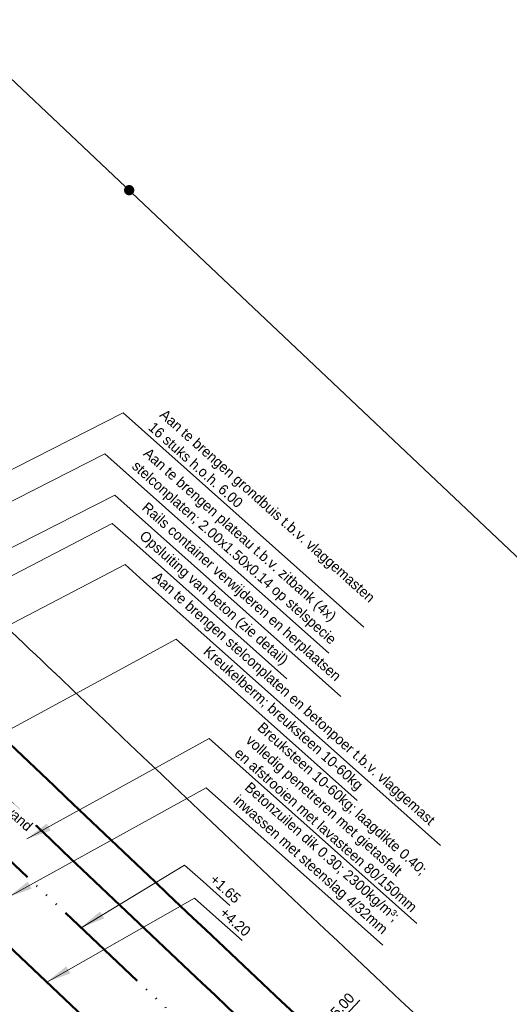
# Model space of a CAD drawing. Header units: metres. Extents: x 63663 to 67388, y 393975 to 407310.
# Tile 43 of 49: x 66407 to 66466, y 402553 to 402673. Entities that reach past the tile are written whole.
import ezdxf

# ---------------------------------------------------------------- set-up
doc = ezdxf.new("R2010")
doc.units = ezdxf.units.M
doc.linetypes.add('ACAD_ISO06W100', pattern=[36, 24, -3, 0, -3, 0, -3, 0, -3])
doc.linetypes.add('CENTER2', pattern=[28.575, 19.05, -3.175, 3.175, -3.175])
for name, color, linetype, lineweight in [('maatvoering-leadr', 7, 'Continuous', 30), ('maatvoering-lin', 7, 'Continuous', 30), ('Plts-Dwarsprofiel', 5, 'CENTER2', 70), ('sn-arcering_lgrijs', 9, 'Continuous', 20), ('TM-Glooiing', 4, 'Continuous', 50), ('TM-Kreukelberm', 43, 'Continuous', 50), ('TM-Maatlijnen', 1, 'Continuous', 13), ('TM-Overgangsconstructie', 150, 'ACAD_ISO06W100', 50), ('TM-Werkgrens', 62, 'PBZ-WERKGRENS', 35)]:
    doc.layers.add(name, color=color, linetype=linetype, lineweight=lineweight)
doc.styles.add('StagCAD', font='StagCAD.ttf')
doc.linetypes.add('PBZ-WERKGRENS', pattern='A,5.5,-1.05,["O",StagCAD,S=2,R=0,X=0,Y=-1],-3.45', length=10)
doc.dimstyles.new('GM-maatvoering', dxfattribs={"dimtxt": 2.5, "dimasz": 1, "dimexe": 0, "dimexo": 0, "dimgap": 1, "dimtad": 1, "dimrnd": 0.001, "dimzin": 1, "dimdsep": 46, "dimtxsty": 'StagCAD', "dimblk1": 'DIM_PIJL', "dimblk2": 'DIM_PIJL', "dimsah": 1, "dimcen": 0.09, "dimse1": 1, "dimse2": 1, "dimclrd": 1, "dimclre": 1, "dimclrt": 7, "dimazin": 0, "dimtfac": 1, "dimtix": 1, "dimtmove": 0, "dimatfit": 3, "dimldrblk": 'RAD_PIJL', "dimfxl": 1, "dimtvp": 0.83, "dimtolj": 1, "dimtzin": 0, "dimlwd": 15, "dimarcsym": 0})
doc.dimstyles.new('leader 1_1000', dxfattribs={"dimtxt": 2.5, "dimasz": 3, "dimexe": 0, "dimexo": 0, "dimgap": 1, "dimtad": 1, "dimrnd": 0.001, "dimzin": 1, "dimdsep": 46, "dimtxsty": 'StagCAD', "dimblk1": 'RAD_PIJL', "dimblk2": 'RAD_PIJL', "dimsah": 1, "dimcen": 0.09, "dimse1": 1, "dimse2": 1, "dimclrd": 1, "dimclre": 1, "dimclrt": 7, "dimazin": 0, "dimtfac": 1, "dimtix": 1, "dimtmove": 0, "dimatfit": 0, "dimfxl": 1, "dimtvp": 0.83, "dimtolj": 1, "dimtzin": 0, "dimlwd": 15, "dimarcsym": 0})

# ---------------------------------------------------------------- blocks, each defined once
blk = doc.blocks.new('RAD_PIJL')
at = {"color": 1, "linetype": 'Continuous'}
blk.add_solid([(-2.828, -0.75), (-2.828, 0.75), (0, 0)], dxfattribs=at)
blk = doc.blocks.new('punt')
at = {"layer": 'Plts-Dwarsprofiel', "linetype": 'Continuous', "lineweight": 35, "ltscale": 0.5, "const_width": 1.25}
blk.add_lwpolyline([(-0.625, 0, 1), (0.625, 0, 1)], format="xyb", close=True, dxfattribs=at)
blk = doc.blocks.new('DIM_PIJL')
at = {"color": 1}
blk.add_line((0, 1.41), (0, -1.41), dxfattribs=at)
at = {"color": 1, "linetype": 'ByBlock'}
blk.add_solid([(-2.83, -0.75), (-2.83, 0.75), (0, 0)], dxfattribs=at)
blk = doc.blocks.new('*D94')
at = {"layer": 'Defpoints', "color": 0, "transparency": 16777216}
for p in [(66443.42, 402548.9), (66444.69, 402547.71), (66441.26, 402544.07)]:
    blk.add_point(p, dxfattribs=at)
at = {"layer": 'maatvoering-lin', "color": 1, "lineweight": 15, "transparency": 16777216}
for p, q in [((66443.42, 402548.9), (66447.97, 402553.72)), ((66440.34, 402545.63), (66443.08, 402548.54)), ((66443.42, 402548.9), (66443.08, 402548.54)), ((66443.77, 402549.27), (66444.11, 402549.63)), ((66439.65, 402544.9), (66439.31, 402544.54)), ((66439.99, 402545.26), (66440.34, 402545.63))]:
    blk.add_line(p, q, dxfattribs=at)
at = {"layer": 'maatvoering-lin', "color": 1, "lineweight": 15, "transparency": 16777216, "xscale": 0.5, "yscale": 0.5, "zscale": 0.5}
for p, rotation in [((66443.42, 402548.9), 226.6888307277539), ((66439.99, 402545.26), 46.6888307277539)]:
    blk.add_blockref('DIM_PIJL', p, dxfattribs=dict(at, rotation=rotation))
at = {"layer": 'maatvoering-lin', "color": 7, "transparency": 16777216, "insert": (66445.86, 402553.13), "char_height": 1.25, "attachment_point": 5, "rotation": 46.6888, "style": 'StagCAD'}
blk.add_mtext('\\A1;5.00', dxfattribs=at)

msp = doc.modelspace()

# ---------------------------------------------------------------- hatches: boundary and pattern name
at = {"layer": 'sn-arcering_lgrijs'}
h = msp.add_hatch(color=256, dxfattribs=at)
h.dxf.hatch_style = 1
edge = h.paths.add_edge_path()
edge.add_line((65551.684, 403267.444), (65556.799, 403278.412))
edge.add_line((65556.799, 403278.412), (65501.984, 403292.067))
edge.add_arc((65153.179, 401919.721), 1415.98, 75.739281, 77.415089)
edge.add_line((65461.702, 403301.681), (65456.559, 403290.654))
edge.add_arc((65153.179, 401919.721), 1404.1, 75.738128, 77.52184, ccw=False)
edge.add_arc((1544873.313, 6342005.496), 6120212.589, 256.0119559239, 256.0124633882)

# ---------------------------------------------------------------- block references
at = {"layer": 'Plts-Dwarsprofiel', "xscale": 0.5, "yscale": 0.5, "zscale": 0.5, "rotation": 348.0031746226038}
msp.add_blockref('punt', (66419.981, 402652.115), dxfattribs=at)

# ---------------------------------------------------------------- dimensions: what is measured, and where the dimension line sits
at = {"layer": 'maatvoering-lin'}
dim = msp.add_linear_dim(base=(66443.423, 402548.902), p1=(66441.256, 402544.074), p2=(66444.685, 402547.712), angle=46.68883, dimstyle='GM-maatvoering', dxfattribs=at)
dim.commit()
dim.dimension.update_dxf_attribs({"geometry": '*D94', "text_midpoint": (66446.681, 402552.358), "dimtype": 161})

# ---------------------------------------------------------------- leaders
at = {"layer": 'maatvoering-leadr', "annotation_type": 0, "has_hookline": 1, "hookline_direction": 0, "text_width": 29.75, "horizontal_direction": (0.746449, -0.665442, 0)}
msp.add_leader([(66407.582, 402573.312), (66429.7, 402585.498), (66431.94, 402583.502)], dimstyle='leader 1_1000', override={"dimscale": 0}, dxfattribs=at)

# ---------------------------------------------------------------- next in the draw order: texts
at = {"layer": 'maatvoering-leadr', "color": 7, "insert": (66432.645, 402583.543), "char_height": 1.25, "attachment_point": 7, "rotation": 318.28374, "style": 'StagCAD', "bg_fill": 3, "box_fill_scale": 1.2, "bg_fill_color": 256, "bg_fill_transparency": 0}
msp.add_mtext('\\A1;Breuksteen 10-60kg; laagdikte 0.40;\\Pvolledig penetreren met gietasfalt\\Pen afstrooien met lavasteen 80/150mm', dxfattribs=at)

# ---------------------------------------------------------------- next in the draw order: leaders
at = {"layer": 'maatvoering-leadr', "annotation_type": 0, "has_hookline": 1, "hookline_direction": 0, "text_width": 25.438, "horizontal_direction": (0.746449, -0.665442, 0)}
msp.add_leader([(66400.702, 402584.004), (66425.686, 402597.587), (66427.925, 402595.59)], dimstyle='leader 1_1000', override={"dimscale": 0}, dxfattribs=at)

# ---------------------------------------------------------------- next in the draw order: texts
at = {"layer": 'maatvoering-leadr', "color": 7, "insert": (66428.631, 402595.631), "char_height": 1.25, "attachment_point": 7, "rotation": 318.28374, "style": 'StagCAD', "bg_fill": 3, "box_fill_scale": 1.2, "bg_fill_color": 256, "bg_fill_transparency": 0}
msp.add_mtext('Kreukelberm; breuksteen 10-60kg', dxfattribs=at)

# ---------------------------------------------------------------- next in the draw order: leaders
at = {"layer": 'maatvoering-leadr', "annotation_type": 0, "has_hookline": 1, "hookline_direction": 0, "horizontal_direction": (0.746449, -0.665442, 0)}
for points, override, text_width in [([(66374.755, 402589.227), (66417.929, 402611.622), (66420.168, 402609.626)], {"dimscale": 0, "dimgap": 1, "dimtad": 1}, 24.375), ([(66405.291, 402566.246), (66429.32, 402579.524), (66431.56, 402577.528)], {"dimscale": 0}, 24.75)]:
    msp.add_leader(points, dimstyle='leader 1_1000', override=override, dxfattribs=dict(at, text_width=text_width))

# ---------------------------------------------------------------- next in the draw order: texts
at = {"layer": 'maatvoering-leadr', "color": 7, "insert": (66432.266, 402577.569), "char_height": 1.25, "attachment_point": 7, "rotation": 318.28374, "style": 'StagCAD', "bg_fill": 3, "box_fill_scale": 1.2, "bg_fill_color": 256, "bg_fill_transparency": 0}
msp.add_mtext('\\A1;Betonzuilen dik 0.30; 2300kg/m³;\\Pinwassen met steenslag 4/32mm', dxfattribs=at)

# ---------------------------------------------------------------- next in the draw order: linework, layer by layer
at = {"layer": 'TM-Glooiing'}
msp.add_lwpolyline([(66229.656, 402744.029, -0.0021631), (66231.828, 402741.896, 0.0055563), (66235.683, 402738.163, 0.0020754), (66263.362, 402712.165, -0.0016897), (66297.385, 402680.256, -0.0001451), (66298.687, 402679.026, -0.0000024), (66376.176, 402605.775, -0.0006222), (66399.772, 402583.413, 0.0017739), (66448.773, 402536.997)], format="xyb", dxfattribs=at)
at = {"layer": 'TM-Kreukelberm'}
msp.add_lwpolyline([(66236.718, 402744.102, 0.0035235), (66239.121, 402741.794, 0.0020754), (66266.77, 402715.823, -0.0016897), (66300.818, 402683.892, -0.0001451), (66302.122, 402682.66, -0.0000024), (66379.611, 402609.408, -0.0006222), (66403.216, 402587.038, 0.0017485), (66452.3, 402540.541, -0.0002997)], format="xyb", dxfattribs=at)
at = {"layer": 'TM-Maatlijnen', "ltscale": 5}
msp.add_lwpolyline([(66501.586, 402574.911), (66316.072, 402750.42), (66279.395, 402787.919)], dxfattribs=at)
at = {"layer": 'TM-Overgangsconstructie', "ltscale": 0.5}
msp.add_line((66226.023, 402740.295), (66454.259, 402524.624), dxfattribs=at)

# ---------------------------------------------------------------- next in the draw order: leaders
at = {"layer": 'maatvoering-leadr', "annotation_type": 0, "has_hookline": 1, "hookline_direction": 0, "text_width": 3.75, "horizontal_direction": (0.746449, -0.665442, 0)}
msp.add_leader([(66409.998, 402555.931), (66427.91, 402566.126), (66430.15, 402564.129)], dimstyle='leader 1_1000', override={"dimscale": 0}, dxfattribs=at)

# ---------------------------------------------------------------- next in the draw order: texts
at = {"layer": 'maatvoering-leadr', "color": 7, "insert": (66420.874, 402609.666), "char_height": 1.25, "attachment_point": 7, "rotation": 318.28374, "style": 'StagCAD', "bg_fill": 3, "box_fill_scale": 1.2, "bg_fill_color": 256, "bg_fill_transparency": 0}
msp.add_mtext('\\A1;Opsluiting van beton (zie detail)', dxfattribs=at)

# ---------------------------------------------------------------- next in the draw order: linework, layer by layer
at = {"layer": 'TM-Glooiing'}
msp.add_line((66313.23, 402647.355), (66454.797, 402513.605), dxfattribs=at)

# ---------------------------------------------------------------- next in the draw order: leaders
at = {"layer": 'maatvoering-leadr', "annotation_type": 0, "has_hookline": 1, "hookline_direction": 0, "text_width": 47.25, "horizontal_direction": (0.746449, -0.665442, 0)}
msp.add_leader([(66373.466, 402582.62), (66419.501, 402606.63), (66421.74, 402604.633)], dimstyle='leader 1_1000', override={"dimscale": 0}, dxfattribs=at)

# ---------------------------------------------------------------- next in the draw order: texts
at = {"layer": 'maatvoering-leadr', "color": 7, "char_height": 1.25, "attachment_point": 7, "rotation": 318.28374, "style": 'StagCAD', "bg_fill": 3, "box_fill_scale": 1.2, "bg_fill_color": 256, "bg_fill_transparency": 0}
for s, insert in [('Aan te brengen stelconplaten en betonpoer t.b.v. vlaggemast', (66422.446, 402604.674)), ('\\A1;+4.20', (66430.856, 402564.17))]:
    msp.add_mtext(s, dxfattribs=dict(at, insert=insert))

# ---------------------------------------------------------------- next in the draw order: leaders
at = {"layer": 'maatvoering-leadr', "annotation_type": 0, "has_hookline": 1, "hookline_direction": 0, "horizontal_direction": (0.746449, -0.665442, 0)}
for points, text_width in [([(66363.186, 402592.57), (66417.024, 402620.108), (66419.263, 402618.112)], 32.438), ([(66414.14, 402562.535), (66426.705, 402570.144), (66428.945, 402568.147)], 3.375)]:
    msp.add_leader(points, dimstyle='leader 1_1000', override={"dimscale": 0}, dxfattribs=dict(at, text_width=text_width))

# ---------------------------------------------------------------- next in the draw order: texts
at = {"layer": 'maatvoering-leadr', "color": 7, "char_height": 1.25, "attachment_point": 7, "rotation": 318.28374, "style": 'StagCAD', "bg_fill": 3, "box_fill_scale": 1.2, "bg_fill_color": 256, "bg_fill_transparency": 0}
for s, insert in [('Aan te brengen plateau t.b.v. zitbank (4x)\\Pstelconplaten; 2.00x1.50x0.14 op stelspecie', (66419.969, 402618.152)), ('\\A1;+1.65', (66429.651, 402568.188))]:
    msp.add_mtext(s, dxfattribs=dict(at, insert=insert))

# ---------------------------------------------------------------- next in the draw order: leaders
at = {"layer": 'maatvoering-leadr', "annotation_type": 0, "has_hookline": 1, "hookline_direction": 0, "text_width": 32.75, "horizontal_direction": (0.746449, -0.665442, 0)}
msp.add_leader([(66362.045, 402586.401), (66418.233, 402615.082), (66420.472, 402613.086)], dimstyle='leader 1_1000', override={"dimscale": 0, "dimgap": 1, "dimtad": 1}, dxfattribs=at)

# ---------------------------------------------------------------- next in the draw order: texts
at = {"layer": 'maatvoering-leadr', "color": 7, "insert": (66421.178, 402613.126), "char_height": 1.25, "attachment_point": 7, "rotation": 318.28374, "style": 'StagCAD', "bg_fill": 3, "box_fill_scale": 1.2, "bg_fill_color": 256, "bg_fill_transparency": 0}
msp.add_mtext('\\A1;Rails container verwijderen en herplaatsen', dxfattribs=at)

# ---------------------------------------------------------------- next in the draw order: linework, layer by layer
at = {"layer": 'TM-Werkgrens', "flags": 128}
msp.add_lwpolyline([(66264.368, 402731.746, 0.0009446), (66273.586, 402723.14, -0.0016897), (66307.683, 402691.163, -0.0001451), (66308.992, 402689.927, -0.0000024), (66386.48, 402616.675, -0.0006225), (66410.115, 402594.277, 0.0017743), (66459.05, 402547.923, 0.0054696), (66464.749, 402542.384, 0.0100075), (66467.727, 402539.668, 0.0060327), (66474.209, 402534.126, -0.0156299), (66477.482, 402531.216, -0.031571), (66480.703, 402527.757, -0.0555354), (66483.402, 402523.599, -0.0379727), (66484.66, 402520.529, -0.0152319), (66485.626, 402517.202, -0.0211486), (66486.65, 402512.388, -0.0630461), (66486.859, 402507.364, -0.0322135), (66486.427, 402504.479, -0.0083653), (66485.463, 402500.361, -0.0109999), (66484.298, 402496.131, -0.0037851), (66484.065, 402495.374, -0.4808378), (66444.065, 402480.197), (66444.065, 402480.197), (66438.43, 402484.175, -0.0190178), (66434.179, 402487.539, -0.0049612), (66432.722, 402488.81, -0.0032493), (66430.634, 402490.694, -0.0443711), (66428.189, 402493.362), (66420.346, 402503.866, 0.0431166), (66415.524, 402509.253), (66409.043, 402515.346), (66381.275, 402541.45), (66351.561, 402569.416), (66301.945, 402615.313), (66282.102, 402633.668)], format="xyb", dxfattribs=at)

# ---------------------------------------------------------------- next in the draw order: leaders
at = {"layer": 'maatvoering-leadr', "annotation_type": 0, "has_hookline": 1, "hookline_direction": 0, "text_width": 35.125, "horizontal_direction": (0.746449, -0.665442, 0)}
msp.add_leader([(66360.358, 402595.103), (66419.243, 402625.078), (66421.483, 402623.082)], dimstyle='leader 1_1000', override={"dimscale": 0}, dxfattribs=at)

# ---------------------------------------------------------------- next in the draw order: texts
at = {"layer": 'maatvoering-leadr', "color": 7, "char_height": 1.25, "attachment_point": 7, "rotation": 318.28374, "style": 'StagCAD', "bg_fill": 3, "box_fill_scale": 1.2, "bg_fill_color": 256, "bg_fill_transparency": 0}
for s, insert in [('Aan te brengen grondbuis t.b.v. vlaggemasten\\P16 stuks h.o.h. 6.00', (66422.189, 402623.122)), ('Bestaande keerwand\\Pverwijderen', (66394.205, 402582.77))]:
    msp.add_mtext(s, dxfattribs=dict(at, insert=insert))

doc.saveas('drawing.dxf')
